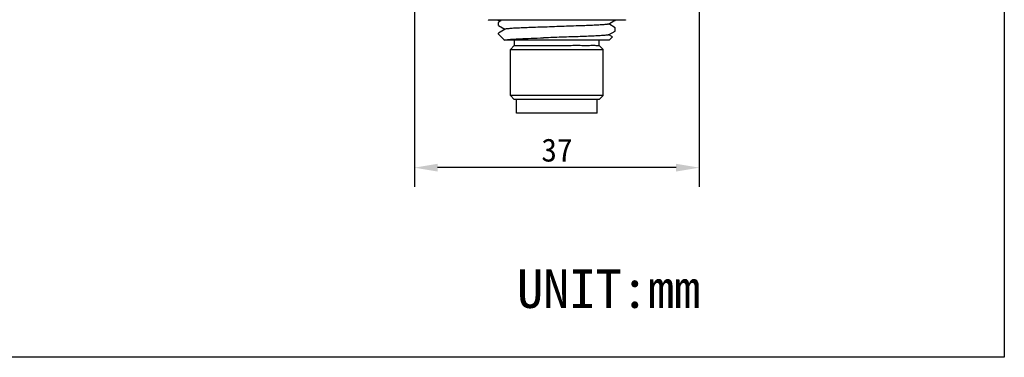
# Model space of a CAD drawing. Header units: millimetres. Extents: x 122 to 418, y 145 to 276.
# Tile 2 of 3: x 290 to 418, y 145 to 189. Entities that reach past the tile are written whole.
import ezdxf

# ---------------------------------------------------------------- set-up
doc = ezdxf.new("R2010")
doc.units = ezdxf.units.MM
doc.header["$LTSCALE"] = 30.734
doc.header["$PDMODE"] = 3
doc.header["$PDSIZE"] = 8
doc.layers.get('0').update_dxf_attribs({"linetype": 'CONTINUOUS'})
doc.layers.get('Defpoints').update_dxf_attribs({"linetype": 'CONTINUOUS'})
doc.layers.add('06_ALL_SURFS', color=7, linetype='CONTINUOUS')
doc.layers.add('51__DRAFT_DIMS', color=7, linetype='CONTINUOUS')
doc.styles.get("Standard").update_dxf_attribs({"font": 'simfang.ttf'})
doc.dimstyles.new('DIMSTYLE_1', dxfattribs={"dimtxt": 3, "dimasz": 3, "dimexe": 2.5, "dimexo": 0.5, "dimgap": 0.75, "dimtad": 1, "dimdec": 1, "dimdsep": 46, "dimtxsty": 'STANDARD', "dimblk": '_FILLED', "dimblk1": '_FILLED', "dimblk2": '_FILLED', "dimcen": 0.09, "dimclrt": 3, "dimadec": 1, "dimazin": 2, "dimtp": 0.3, "dimtm": 0.3, "dimtfac": 1, "dimtdec": 1, "dimtofl": 0, "dimtmove": 0, "dimatfit": 3, "dimldrblk": '_FILLED', "dimfxl": 1, "dimtolj": 1, "dimarcsym": 0})

# ---------------------------------------------------------------- blocks, each defined once
blk = doc.blocks.new('_FILLED')
at = {"color": 0, "linetype": 'ByBlock'}
blk.add_solid([(0, 0), (-1, 0.167), (-1, -0.167)], dxfattribs=at)
blk = doc.blocks.new('*D4')
at = {"layer": '51__DRAFT_DIMS', "color": 0, "lineweight": -2, "transparency": 16777216}
for p, q in [((341.7, 213.48), (341.7, 167.6)), ((378.7, 213.48), (378.7, 167.6)), ((375.7, 170.1), (344.7, 170.1))]:
    blk.add_line(p, q, dxfattribs=at)
at = {"layer": 'Defpoints', "color": 0, "transparency": 16777216}
for p in [(341.7, 213.98), (378.7, 213.98), (341.7, 170.1)]:
    blk.add_point(p, dxfattribs=at)
at = {"layer": '51__DRAFT_DIMS', "color": 0, "lineweight": -2, "transparency": 16777216, "xscale": 3, "yscale": 3, "zscale": 3, "rotation": 180}
blk.add_blockref('_FILLED', (341.7, 170.1), dxfattribs=at)
at = {"layer": '51__DRAFT_DIMS', "color": 0, "lineweight": -2, "transparency": 16777216, "xscale": 3, "yscale": 3, "zscale": 3}
blk.add_blockref('_FILLED', (378.7, 170.1), dxfattribs=at)
at = {"layer": '51__DRAFT_DIMS', "color": 3, "transparency": 16777216, "insert": (360.22, 173.89), "char_height": 3, "attachment_point": 2}
blk.add_mtext('\\A1;37', dxfattribs=at)

msp = doc.modelspace()

# ---------------------------------------------------------------- linework, layer by layer
msp.add_lwpolyline([(121.73, 275.84), (418.34, 275.84), (418.34, 145.44), (121.73, 145.44)], close=True)
at = {"layer": '06_ALL_SURFS', "color": 7}
for p, q in [((351.29, 189.34), (351.3, 189.28)), ((369.1, 189.28), (351.3, 189.28)), ((352.6, 189.18), (352.6, 189.28)), ((352.92, 189.18), (352.6, 189.18)), ((352.6, 188.59), (352.6, 188.99)), ((352.61, 188.57), (352.6, 188.59)), ((352.92, 189.18), (352.61, 189)), ((352.61, 188.57), (353.45, 188.09)), ((353.47, 188.1), (352.61, 187.6)), ((366.92, 188.77), (367.62, 189.18)), ((367.79, 188.3), (366.94, 188.79)), ((367.8, 189.18), (367.62, 189.18)), ((367.79, 188.3), (367.8, 188.29)), ((367.8, 189.18), (367.8, 189.28)), ((367.8, 187.89), (367.8, 188.29)), ((369.1, 189.34), (369.1, 189.28)), ((352.6, 187.48), (352.6, 187.59)), ((353.29, 186.79), (352.6, 187.48)), ((366.92, 187.37), (367.79, 187.87)), ((367.42, 187.11), (366.94, 187.39)), ((367, 186.68), (367.42, 187.1)), ((367.79, 187.87), (367.8, 187.89)), ((353.33, 186.76), (353.45, 186.69)), ((353.47, 186.7), (353.44, 186.68)), ((367, 186.68), (353.44, 186.68)), ((354.67, 185.98), (354.17, 185.48)), ((354.7, 186), (354.7, 186.68)), ((354.7, 185.98), (354.75, 185.99)), ((354.7, 185.98), (354.75, 185.98)), ((365.7, 186), (365.7, 186.68)), ((365.72, 185.98), (366.22, 185.48)), ((354.17, 179.48), (354.17, 185.48)), ((354.17, 185.48), (366.22, 185.48)), ((366.22, 179.48), (366.22, 185.48)), ((354.67, 178.98), (354.17, 179.48)), ((366.22, 179.48), (354.17, 179.48)), ((365.72, 178.98), (366.22, 179.48)), ((365.72, 178.98), (354.67, 178.98)), ((354.95, 177.18), (354.95, 178.98)), ((365.45, 177.18), (365.45, 178.98)), ((365.45, 177.18), (354.95, 177.18))]:
    msp.add_line(p, q, dxfattribs=at)
for points, knots in [([(352.61, 189), (352.61, 189), (352.6, 188.99), (352.6, 188.99), (352.6, 188.99)], [0, 0, 0, 0, 0.336403, 1, 1, 1, 1]), ([(360.2, 188.44), (359.78, 188.42), (358.95, 188.39), (357.74, 188.35), (356.62, 188.31), (355.76, 188.28), (355.15, 188.25), (354.75, 188.23), (354.41, 188.21), (354.11, 188.19), (353.87, 188.16), (353.69, 188.14), (353.57, 188.13), (353.5, 188.11), (353.48, 188.1), (353.47, 188.1)], [0, 0, 0, 0, 0.188147, 0.369574, 0.537847, 0.686926, 0.7526, 0.811559, 0.863241, 0.907244, 0.943189, 0.970708, 0.989632, 0.995871, 1, 1, 1, 1]), ([(366.92, 188.77), (366.91, 188.77), (366.89, 188.76), (366.83, 188.74), (366.71, 188.73), (366.52, 188.71), (366.28, 188.69), (365.99, 188.67), (365.64, 188.65), (365.25, 188.62), (364.63, 188.6), (363.78, 188.56), (362.66, 188.52), (361.45, 188.48), (360.62, 188.45), (360.2, 188.44)], [0, 0, 0, 0, 0.004129, 0.010377, 0.029381, 0.056955, 0.092875, 0.136899, 0.188629, 0.247563, 0.313211, 0.462289, 0.630504, 0.81189, 1, 1, 1, 1]), ([(352.61, 187.6), (352.61, 187.6), (352.6, 187.59), (352.6, 187.59), (352.6, 187.59)], [0, 0, 0, 0, 0.336284, 1, 1, 1, 1]), ([(353.7, 186.74), (353.79, 186.76), (354.02, 186.78), (354.6, 186.82), (355.55, 186.87), (356.92, 186.92), (357.93, 186.96), (358.47, 186.98)], [0, 0, 0, 0, 0.059866, 0.1417, 0.366677, 0.659557, 1, 1, 1, 1]), ([(360.2, 187.04), (360.05, 187.03), (359.48, 187.01), (358.9, 186.99), (358.47, 186.98)], [0, 0, 0, 0, 0.252572, 1, 1, 1, 1]), ([(366.92, 187.37), (366.91, 187.37), (366.89, 187.36), (366.83, 187.34), (366.71, 187.33), (366.53, 187.31), (366.28, 187.29), (365.99, 187.27), (365.64, 187.25), (365.25, 187.22), (364.63, 187.2), (363.77, 187.16), (362.66, 187.12), (361.45, 187.08), (360.62, 187.05), (360.2, 187.04)], [0, 0, 0, 0, 0.004125, 0.010355, 0.029301, 0.056874, 0.092805, 0.136798, 0.188516, 0.24747, 0.313126, 0.462207, 0.630456, 0.811868, 1, 1, 1, 1]), ([(367.42, 187.1), (367.42, 187.1), (367.42, 187.11), (367.42, 187.11), (367.42, 187.11)], [0, 0, 0, 0, 0.419473, 1, 1, 1, 1]), ([(353.33, 186.76), (353.32, 186.76), (353.31, 186.77), (353.3, 186.78), (353.29, 186.79)], [0, 0, 0, 0, 0.284156, 1, 1, 1, 1]), ([(353.48, 186.7), (353.48, 186.7), (353.51, 186.71), (353.54, 186.72), (353.56, 186.72)], [0, 0, 0, 0, 0.390232, 1, 1, 1, 1]), ([(353.56, 186.72), (353.57, 186.72), (353.61, 186.73), (353.66, 186.74), (353.7, 186.74)], [0, 0, 0, 0, 0.208365, 1, 1, 1, 1]), ([(354.75, 185.98), (354.95, 186), (355.33, 186.01), (355.94, 186), (356.61, 186), (357.4, 186.01), (358.28, 186), (359.23, 185.99), (359.87, 185.98), (360.2, 185.98)], [0, 0, 0, 0, 0.110768, 0.210337, 0.335269, 0.481694, 0.644997, 0.819976, 1, 1, 1, 1]), ([(360.2, 185.98), (360.55, 185.98), (361.26, 185.99), (362.27, 186.01), (363.21, 186.01), (364.04, 186), (364.71, 186.01), (365.21, 186.01), (365.52, 185.99), (365.66, 185.98), (365.7, 185.98)], [0, 0, 0, 0, 0.194632, 0.382563, 0.555476, 0.706938, 0.831222, 0.923716, 0.98063, 1, 1, 1, 1])]:
    msp.add_open_spline(points, degree=3, knots=knots, dxfattribs=at)

# ---------------------------------------------------------------- texts
at = {"insert": (355.02, 156.86), "char_height": 5, "attachment_point": 1}
msp.add_mtext_dynamic_manual_height_columns('UNIT:mm', width=31.3514, gutter_width=1, heights=[0], dxfattribs=at)

# ---------------------------------------------------------------- dimensions: what is measured, and where the dimension line sits
at = {"layer": '51__DRAFT_DIMS', "color": 4}
dim = msp.add_linear_dim(base=(341.7, 170.1), p1=(378.7, 213.98), p2=(341.7, 213.98), angle=180, dimstyle='DIMSTYLE_1', dxfattribs=at)
dim.commit()
dim.dimension.update_dxf_attribs({"geometry": '*D4', "text_midpoint": (360.22, 170.1), "dimtype": 160})

doc.saveas('drawing.dxf')
